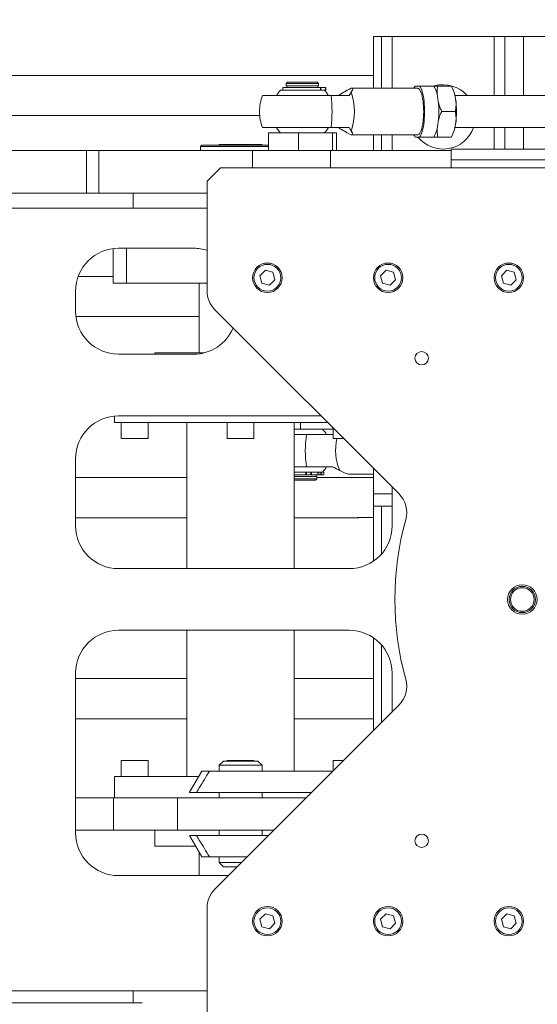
# Model space of a CAD drawing. Header units: millimetres. Extents: x 50 to 2915, y 50 to 2050.
# Tile 12 of 48: x 536 to 729, y 1425 to 1792. Entities that reach past the tile are written whole.
import ezdxf

# ---------------------------------------------------------------- set-up
doc = ezdxf.new("R2010")
doc.units = ezdxf.units.MM
doc.header["$LTSCALE"] = 10
doc.layers.add('DIM', color=7, linetype='Continuous')
doc.styles.add('SLDTEXTSTYLE1', font='TXT', dxfattribs={"width": 0.605})
doc.dimstyles.new('SLDDIMSTYLE0', dxfattribs={"dimtxt": 25, "dimasz": 25, "dimexe": 0, "dimexo": 0.0625, "dimgap": 6.25, "dimtad": 1, "dimrnd": 1e-09, "dimzin": 12, "dimdsep": 46, "dimtxsty": 'SLDTEXTSTYLE1', "dimsah": 1, "dimcen": 0.09, "dimadec": 0, "dimazin": 3, "dimtfac": 1, "dimtofl": 0, "dimtmove": 0, "dimatfit": 3, "dimfxl": 1, "dimfrac": 2, "dimtolj": 1, "dimtzin": 12, "dimarcsym": 0})

# ---------------------------------------------------------------- blocks, each defined once
blk = doc.blocks.new('_D_1')
at = {"layer": 'DIM'}
for p, q in [((349.69, 1658.92), (349.69, 1977.23)), ((1221.69, 1657.42), (1221.69, 1977.23)), ((1221.69, 1967.23), (349.69, 1967.23))]:
    blk.add_line(p, q, dxfattribs=at)
for points in [[(349.69, 1967.23), (374.69, 1963.38), (374.69, 1971.07)], [(1221.69, 1967.23), (1196.69, 1971.07), (1196.69, 1963.38)]]:
    blk.add_solid(points, dxfattribs=at)
at = {"layer": 'DIM', "insert": (761.3, 1999.45), "char_height": 25, "attachment_point": 1, "style": 'SLDTEXTSTYLE1'}
blk.add_mtext('872', dxfattribs=at)

msp = doc.modelspace()

# ---------------------------------------------------------------- linework, layer by layer
at = {"color": 7, "linetype": 'Continuous', "lineweight": 15}
for p, q in [((667.695, 1766.671), (667.695, 1785.921)), ((670.695, 1785.921), (667.695, 1785.921)), ((670.695, 1785.921), (670.695, 1766.671)), ((670.695, 1785.921), (674.695, 1785.921)), ((712.695, 1785.921), (674.695, 1785.921)), ((712.695, 1785.921), (716.695, 1785.921)), ((716.695, 1785.921), (716.695, 1763.921)), ((723.695, 1785.921), (716.695, 1785.921)), ((723.695, 1785.921), (847.695, 1785.921)), ((652.752, 1771.421), (525.195, 1771.421)), ((667.695, 1771.386), (661.721, 1771.399)), ((633.972, 1766.921), (633.972, 1765.921)), ((647.976, 1766.921), (633.972, 1766.921)), ((635.739, 1768.921), (635.239, 1768.421)), ((635.239, 1768.421), (635.239, 1767.521)), ((647.239, 1768.421), (635.239, 1768.421)), ((635.239, 1767.521), (647.239, 1767.521)), ((635.489, 1767.521), (635.489, 1766.921)), ((637.946, 1768.921), (635.739, 1768.921)), ((646.739, 1768.921), (637.946, 1768.921)), ((647.239, 1768.421), (646.739, 1768.921)), ((646.989, 1766.921), (646.989, 1767.521)), ((647.239, 1767.521), (647.239, 1768.421)), ((647.976, 1765.921), (647.976, 1766.921)), ((648.142, 1766.921), (647.976, 1766.921)), ((648.142, 1765.921), (648.142, 1766.921)), ((649.839, 1766.921), (648.142, 1766.921)), ((649.839, 1766.921), (649.839, 1765.921)), ((650.008, 1766.921), (649.839, 1766.921)), ((650.008, 1765.921), (650.008, 1766.921)), ((684.107, 1766.671), (659.809, 1766.671)), ((684.945, 1767.421), (683.269, 1767.421)), ((690.243, 1767.421), (684.945, 1767.421)), ((688.752, 1767.426), (688.75, 1767.421)), ((696.803, 1767.421), (691.694, 1767.421)), ((696.791, 1767.421), (696.803, 1767.421)), ((697.378, 1766.242), (696.801, 1767.426)), ((651.918, 1763.921), (626.407, 1763.921)), ((633.415, 1765.921), (633.117, 1765.921)), ((649.358, 1765.921), (633.415, 1765.921)), ((649.839, 1765.921), (649.358, 1765.921)), ((649.839, 1765.921), (650.008, 1765.921)), ((749.245, 1763.921), (698.125, 1763.921)), ((525.195, 1756.421), (625.309, 1756.421)), ((693.166, 1757.921), (698.275, 1757.921)), ((626.407, 1751.921), (651.918, 1751.921)), ((698.125, 1751.921), (757.595, 1751.921)), ((716.695, 1751.921), (716.695, 1743.921)), ((628.587, 1743.421), (628.587, 1749.921)), ((628.587, 1749.921), (639.805, 1749.921)), ((639.805, 1749.921), (639.805, 1743.421)), ((639.805, 1749.921), (652.458, 1749.921)), ((652.458, 1743.421), (652.458, 1749.921)), ((652.458, 1749.921), (653.891, 1749.921)), ((653.891, 1743.421), (653.891, 1749.921)), ((659.809, 1749.171), (684.107, 1749.171)), ((667.695, 1743.421), (667.695, 1749.171)), ((670.695, 1749.171), (670.695, 1743.421)), ((683.269, 1748.421), (684.945, 1748.421)), ((684.945, 1748.421), (690.243, 1748.421)), ((688.75, 1748.421), (688.752, 1748.415)), ((691.694, 1748.421), (696.803, 1748.421)), ((696.803, 1748.421), (696.791, 1748.421)), ((696.801, 1748.415), (697.378, 1749.599)), ((603.695, 1745.421), (603.195, 1744.921)), ((603.195, 1744.921), (603.195, 1743.421)), ((628.587, 1744.921), (603.195, 1744.921)), ((603.695, 1745.421), (628.587, 1745.421)), ((610.195, 1745.581), (610.195, 1745.421)), ((610.195, 1745.581), (626.195, 1745.581)), ((626.195, 1745.421), (626.195, 1745.581)), ((416.022, 1743.421), (560.72, 1743.421)), ((560.72, 1743.421), (560.72, 1727.421)), ((560.72, 1743.421), (565.372, 1743.421)), ((565.372, 1743.421), (565.372, 1727.421)), ((565.372, 1743.421), (622.601, 1743.421)), ((651.714, 1743.421), (622.601, 1743.421)), ((696.695, 1743.421), (651.714, 1743.421)), ((743.195, 1743.921), (696.695, 1743.921)), ((696.695, 1743.921), (696.695, 1739.921)), ((874.695, 1739.921), (696.695, 1739.921)), ((696.695, 1739.921), (696.695, 1736.921)), ((610.695, 1736.921), (605.695, 1731.921)), ((960.695, 1736.921), (610.695, 1736.921)), ((605.695, 1731.921), (605.695, 1691.063)), ((560.72, 1727.421), (416.022, 1727.421)), ((565.372, 1727.421), (560.72, 1727.421)), ((605.695, 1727.421), (565.372, 1727.421)), ((578.195, 1727.421), (578.195, 1721.921)), ((531.695, 1721.921), (605.695, 1721.921)), ((570.695, 1693.921), (570.695, 1706.795)), ((600.695, 1706.921), (572.695, 1706.921)), ((575.695, 1693.921), (575.695, 1706.921)), ((625.406, 1696.668), (627.448, 1698.709)), ((627.448, 1698.709), (630.236, 1697.962)), ((630.236, 1697.962), (630.983, 1695.173)), ((670.406, 1696.668), (672.448, 1698.709)), ((672.448, 1698.709), (675.236, 1697.962)), ((675.236, 1697.962), (675.983, 1695.173)), ((715.406, 1696.668), (717.448, 1698.709)), ((717.448, 1698.709), (720.236, 1697.962)), ((720.236, 1697.962), (720.983, 1695.173)), ((570.695, 1696.421), (557.67, 1696.421)), ((570.695, 1693.921), (575.695, 1693.921)), ((575.695, 1693.921), (605.695, 1693.921)), ((602.695, 1693.921), (602.695, 1667.921)), ((626.154, 1693.879), (625.406, 1696.668)), ((628.942, 1693.132), (626.154, 1693.879)), ((630.983, 1695.173), (628.942, 1693.132)), ((671.154, 1693.879), (670.406, 1696.668)), ((673.942, 1693.132), (671.154, 1693.879)), ((675.983, 1695.173), (673.942, 1693.132)), ((716.154, 1693.879), (715.406, 1696.668)), ((718.942, 1693.132), (716.154, 1693.879)), ((720.983, 1695.173), (718.942, 1693.132)), ((556.695, 1690.921), (556.695, 1683.421)), ((608.624, 1683.992), (677.223, 1615.392)), ((556.82, 1681.421), (602.695, 1681.421)), ((572.695, 1667.421), (600.695, 1667.421)), ((586.195, 1667.921), (586.195, 1667.421)), ((604.663, 1667.921), (586.195, 1667.921)), ((571.195, 1644.35), (571.195, 1641.921)), ((650.695, 1641.921), (571.195, 1641.921)), ((648.195, 1644.421), (572.695, 1644.421)), ((573.695, 1641.921), (573.695, 1635.921)), ((583.695, 1635.921), (583.695, 1641.921)), ((598.195, 1641.921), (598.195, 1587.421)), ((613.195, 1641.921), (613.195, 1635.921)), ((623.195, 1635.921), (623.195, 1641.921)), ((638.195, 1587.421), (638.195, 1641.921)), ((640.496, 1641.921), (640.496, 1639.421)), ((640.496, 1639.421), (638.195, 1639.421)), ((652.544, 1639.421), (640.496, 1639.421)), ((652.544, 1640.071), (652.544, 1639.421)), ((652.641, 1639.421), (652.544, 1639.421)), ((652.641, 1639.974), (652.641, 1639.421)), ((652.695, 1639.921), (652.695, 1635.921)), ((573.695, 1635.921), (583.438, 1635.921)), ((583.438, 1635.921), (583.695, 1635.921)), ((613.195, 1635.921), (622.938, 1635.921)), ((622.938, 1635.921), (623.195, 1635.921)), ((642.807, 1637.421), (638.195, 1637.421)), ((652.695, 1635.921), (656.695, 1635.921)), ((556.695, 1628.421), (556.695, 1603.421)), ((638.195, 1625.421), (642.807, 1625.421)), ((638.195, 1623.421), (643.894, 1623.421)), ((642.471, 1622.421), (642.471, 1623.421)), ((642.761, 1622.421), (642.761, 1623.421)), ((643.894, 1623.421), (644.342, 1623.421)), ((644.342, 1623.421), (644.342, 1622.421)), ((644.688, 1623.421), (644.342, 1623.421)), ((644.688, 1623.421), (644.688, 1622.421)), ((646.975, 1623.421), (644.688, 1623.421)), ((646.975, 1623.421), (646.975, 1622.421)), ((647.065, 1623.421), (646.975, 1623.421)), ((647.065, 1622.421), (647.065, 1623.421)), ((647.065, 1623.421), (647.65, 1623.421)), ((647.65, 1623.421), (647.885, 1623.421)), ((647.885, 1623.421), (647.885, 1622.421)), ((648.369, 1623.421), (647.885, 1623.421)), ((648.369, 1623.421), (648.369, 1622.421)), ((649.266, 1623.421), (648.369, 1623.421)), ((649.266, 1623.421), (649.266, 1622.421)), ((649.27, 1623.421), (649.266, 1623.421)), ((649.27, 1622.421), (649.27, 1623.421)), ((667.795, 1624.539), (667.795, 1624.821)), ((667.795, 1624.539), (668.076, 1624.539)), ((667.795, 1615.302), (667.795, 1624.539)), ((598.195, 1621.421), (556.695, 1621.421)), ((638.195, 1622.421), (642.471, 1622.421)), ((646.593, 1621.821), (638.195, 1621.821)), ((638.195, 1620.921), (646.593, 1620.921)), ((638.195, 1620.421), (646.093, 1620.421)), ((642.471, 1622.421), (642.761, 1622.421)), ((642.761, 1622.421), (644.342, 1622.421)), ((644.342, 1622.421), (644.688, 1622.421)), ((644.688, 1622.421), (646.975, 1622.421)), ((646.093, 1620.421), (646.593, 1620.921)), ((646.343, 1621.821), (646.343, 1622.421)), ((646.593, 1620.921), (646.593, 1621.821)), ((652.752, 1621.421), (646.593, 1621.421)), ((646.975, 1622.421), (647.065, 1622.421)), ((647.065, 1622.421), (647.885, 1622.421)), ((647.885, 1622.421), (648.369, 1622.421)), ((648.369, 1622.421), (649.266, 1622.421)), ((649.266, 1622.421), (649.27, 1622.421)), ((658.478, 1622.671), (667.795, 1622.671)), ((667.695, 1621.386), (661.721, 1621.399)), ((667.695, 1590.192), (667.695, 1622.671)), ((674.695, 1603.421), (674.695, 1617.921)), ((674.695, 1615.302), (667.795, 1615.302)), ((667.795, 1610.683), (667.795, 1615.302)), ((667.795, 1610.683), (674.695, 1610.683)), ((670.695, 1610.683), (670.695, 1592.838)), ((556.695, 1606.421), (598.195, 1606.421)), ((638.195, 1606.421), (652.752, 1606.421)), ((661.724, 1606.442), (667.695, 1606.452)), ((572.695, 1587.421), (658.695, 1587.421)), ((658.695, 1564.421), (572.695, 1564.421)), ((598.195, 1564.421), (598.195, 1509.921)), ((638.195, 1511.921), (638.195, 1564.421)), ((667.695, 1526.921), (667.695, 1561.649)), ((670.695, 1559.004), (670.695, 1529.921)), ((556.695, 1548.421), (556.695, 1488.921)), ((598.195, 1546.421), (556.695, 1546.421)), ((652.752, 1546.421), (638.195, 1546.421)), ((667.695, 1546.386), (661.721, 1546.399)), ((674.695, 1533.921), (674.695, 1548.421)), ((677.223, 1536.449), (608.624, 1467.849)), ((556.695, 1531.421), (598.195, 1531.421)), ((638.195, 1531.421), (652.752, 1531.421)), ((661.724, 1531.442), (667.695, 1531.452)), ((573.695, 1515.921), (573.695, 1509.921)), ((583.695, 1515.921), (573.695, 1515.921)), ((583.695, 1509.921), (583.695, 1515.921)), ((611.795, 1515.671), (610.195, 1514.071)), ((610.195, 1514.071), (610.195, 1511.921)), ((610.195, 1514.071), (626.195, 1514.071)), ((611.795, 1515.671), (624.595, 1515.671)), ((613.195, 1515.921), (613.195, 1515.671)), ((623.195, 1515.921), (613.195, 1515.921)), ((623.195, 1515.671), (623.195, 1515.921)), ((626.195, 1514.071), (624.595, 1515.671)), ((626.195, 1511.921), (626.195, 1514.071)), ((652.695, 1515.921), (652.695, 1511.921)), ((656.695, 1515.921), (652.695, 1515.921)), ((571.195, 1509.921), (571.195, 1501.921)), ((571.195, 1509.921), (602.617, 1509.921)), ((603.771, 1511.921), (599.195, 1503.994)), ((606.616, 1511.921), (603.771, 1511.921)), ((652.695, 1511.921), (606.616, 1511.921)), ((599.195, 1503.994), (599.195, 1503.921)), ((599.195, 1503.921), (601.725, 1503.921)), ((644.695, 1503.921), (601.725, 1503.921)), ((610.195, 1503.921), (610.195, 1501.921)), ((626.195, 1501.921), (626.195, 1503.921)), ((556.695, 1501.921), (570.841, 1501.921)), ((570.841, 1501.921), (570.841, 1489.921)), ((570.841, 1501.921), (594.713, 1501.921)), ((594.713, 1501.921), (594.713, 1489.921)), ((642.695, 1501.921), (594.713, 1501.921)), ((570.841, 1489.921), (556.695, 1489.921)), ((594.713, 1489.921), (570.841, 1489.921)), ((586.195, 1489.921), (586.195, 1483.921)), ((630.695, 1489.921), (594.713, 1489.921)), ((601.725, 1487.921), (599.195, 1487.921)), ((599.195, 1487.847), (603.771, 1479.921)), ((601.725, 1487.921), (628.695, 1487.921)), ((610.195, 1489.921), (610.195, 1487.921)), ((626.195, 1487.921), (626.195, 1489.921)), ((586.195, 1483.921), (601.462, 1483.921)), ((602.695, 1481.785), (602.695, 1472.921)), ((603.771, 1479.921), (606.616, 1479.921)), ((606.616, 1479.921), (620.695, 1479.921)), ((610.195, 1479.921), (610.195, 1477.771)), ((610.195, 1477.771), (611.795, 1476.171)), ((610.195, 1477.771), (618.545, 1477.771)), ((572.695, 1472.921), (613.695, 1472.921)), ((611.795, 1476.171), (616.945, 1476.171)), ((605.695, 1460.778), (605.695, 1419.921)), ((625.406, 1456.668), (627.448, 1458.709)), ((627.448, 1458.709), (630.236, 1457.962)), ((670.406, 1456.668), (672.448, 1458.709)), ((672.448, 1458.709), (675.236, 1457.962)), ((715.406, 1456.668), (717.448, 1458.709)), ((717.448, 1458.709), (720.236, 1457.962)), ((626.154, 1453.879), (625.406, 1456.668)), ((630.983, 1455.173), (628.942, 1453.132)), ((630.236, 1457.962), (630.983, 1455.173)), ((671.154, 1453.879), (670.406, 1456.668)), ((675.983, 1455.173), (673.942, 1453.132)), ((675.236, 1457.962), (675.983, 1455.173)), ((716.154, 1453.879), (715.406, 1456.668)), ((720.983, 1455.173), (718.942, 1453.132)), ((720.236, 1457.962), (720.983, 1455.173)), ((628.942, 1453.132), (626.154, 1453.879)), ((673.942, 1453.132), (671.154, 1453.879)), ((718.942, 1453.132), (716.154, 1453.879)), ((605.695, 1429.921), (531.695, 1429.921)), ((578.195, 1429.921), (578.195, 1425.421)), ((581.493, 1425.421), (416.022, 1425.421))]:
    msp.add_line(p, q, dxfattribs=at)
at = {"color": 8, "linetype": 'Continuous', "lineweight": 15}
for p, q in [((674.695, 1785.921), (674.695, 1766.671)), ((712.695, 1763.921), (712.695, 1785.921)), ((723.695, 1763.921), (723.695, 1785.921)), ((712.695, 1743.921), (712.695, 1751.921)), ((723.695, 1743.921), (723.695, 1751.921)), ((674.695, 1749.171), (674.695, 1743.421)), ((622.601, 1743.421), (622.601, 1736.921)), ((651.714, 1736.921), (651.714, 1743.421))]:
    msp.add_line(p, q, dxfattribs=at)
at = {"color": 7, "linetype": 'Continuous', "lineweight": 15, "flags": 128}
for points in [[(683.269, 1767.421), (682.997, 1767.025), (682.808, 1766.671)], [(686.455, 1757.921), (686.439, 1758.936), (686.392, 1759.938), (686.313, 1760.913), (686.205, 1761.848), (686.069, 1762.729), (685.906, 1763.545), (685.718, 1764.285), (685.509, 1764.939), (685.281, 1765.498), (685.037, 1765.955), (684.78, 1766.303), (684.515, 1766.538), (684.244, 1766.656), (684.107, 1766.671)], [(684.945, 1748.421), (685.217, 1748.816), (685.476, 1749.32), (685.719, 1749.926), (685.943, 1750.627), (686.145, 1751.415), (686.323, 1752.279), (686.474, 1753.211), (686.597, 1754.198), (686.691, 1755.23), (686.755, 1756.293), (686.786, 1757.376), (686.786, 1758.465), (686.755, 1759.548), (686.691, 1760.611), (686.597, 1761.643), (686.474, 1762.63), (686.323, 1763.562), (686.145, 1764.426), (685.943, 1765.214), (685.719, 1765.915), (685.476, 1766.521), (685.217, 1767.025), (684.945, 1767.421)], [(690.243, 1748.421), (690.515, 1748.816), (690.775, 1749.32), (691.017, 1749.926), (691.241, 1750.627), (691.443, 1751.415), (691.621, 1752.279), (691.772, 1753.211), (691.896, 1754.198), (691.99, 1755.23), (692.053, 1756.293), (692.085, 1757.376), (692.085, 1758.465), (692.053, 1759.548), (691.99, 1760.611), (691.896, 1761.643), (691.772, 1762.63), (691.621, 1763.562), (691.443, 1764.426), (691.241, 1765.214), (691.017, 1765.915), (690.775, 1766.521), (690.515, 1767.025), (690.243, 1767.421)], [(684.107, 1749.171), (684.244, 1749.185), (684.515, 1749.303), (684.78, 1749.538), (685.037, 1749.886), (685.281, 1750.343), (685.509, 1750.902), (685.718, 1751.556), (685.906, 1752.296), (686.069, 1753.112), (686.205, 1753.994), (686.313, 1754.928), (686.392, 1755.903), (686.439, 1756.905), (686.455, 1757.921)], [(682.808, 1749.171), (682.997, 1748.816), (683.269, 1748.421)]]:
    msp.add_lwpolyline(points, dxfattribs=at)
at = {"color": 7, "linetype": 'Continuous', "lineweight": 15}
for centre, radius in [((628.195, 1695.921), 5.5), ((628.195, 1695.921), 5), ((673.195, 1695.921), 5.5), ((673.195, 1695.921), 5), ((718.195, 1695.921), 5.5), ((718.195, 1695.921), 5), ((685.695, 1665.921), 2.5), ((723.195, 1575.921), 5.5), ((723.195, 1575.921), 4.9), ((723.195, 1575.921), 4.4), ((685.695, 1485.921), 2.5), ((628.195, 1455.921), 5.5), ((628.195, 1455.921), 5), ((673.195, 1455.921), 5.5), ((673.195, 1455.921), 5), ((718.195, 1455.921), 5.5), ((718.195, 1455.921), 5)]:
    msp.add_circle(centre, radius, dxfattribs=at)
for centre, radius, start, end in [((693.695, 1755.921), 12, 41.81031, 105.66135), ((641.239, 1757.921), 16, 157.97569, 180), ((641.239, 1757.921), 11.4, 135.43207, 148.24314), ((641.239, 1757.921), 11.4, 31.75686, 44.56793), ((602.463, 1757.921), 49.818, 353.08263, 6.91737), ((636.211, 1757.921), 24.39, 342.47981, 17.52019), ((685.295, 1761.014), 13.166, 7.22819, 23.39549), ((665.964, 1757.921), 32.739, 351.6576, 8.3424), ((641.239, 1757.921), 16, 180, 202.02431), ((641.239, 1757.921), 11.4, 211.75686, 224.56793), ((641.239, 1757.921), 11.4, 315.43207, 328.24314), ((693.695, 1755.921), 12, 218.68219, 340.52878), ((685.741, 1754.705), 12.709, 336.31177, 353.06456), ((572.695, 1690.921), 16, 90, 180), ((600.695, 1690.921), 16, 71.79004, 90), ((615.695, 1691.063), 10, 180, 225), ((572.695, 1683.421), 16, 180, 270), ((600.695, 1683.421), 16, 270, 337.06452), ((572.695, 1628.421), 16, 90, 180), ((640.593, 1631.421), 11.4, 31.88229, 44.56793), ((678.281, 1631.421), 35.978, 170.40008, 189.59992), ((672.39, 1631.535), 18.786, 166.49933, 203.3859), ((640.593, 1631.421), 11.4, 315.43207, 328.07692), ((670.152, 1608.321), 10, 344.33531, 45), ((785.695, 1575.921), 110, 164.33531, 195.66469), ((572.695, 1603.421), 16, 180, 270), ((658.695, 1603.421), 16, 270, 0), ((572.695, 1548.421), 16, 90, 180), ((658.695, 1548.421), 16, 0, 90), ((670.152, 1543.52), 10, 315, 15.66469), ((572.695, 1488.921), 16, 180, 270), ((615.695, 1460.778), 10, 135, 180)]:
    msp.add_arc(centre, radius, start, end, dxfattribs=at)
for centre, major_axis, ratio, start_param, end_param in [((652.752, 1763.921), (154.863, 0), 0.0484298, 1.474157, 1.5707963), ((649.764, 1757.921), (10.269, 8.672), 0.1137239, 5.8419715, 6.9921284), ((633.365, 1743.636), (26.159, 22.368), 0.0884662, 0.3806606, 0.549458), ((633.365, 1743.636), (26.159, 22.368), 0.0884662, 5.9399142, 6.1087116), ((633.365, 1772.205), (26.159, -22.368), 0.0884662, 5.7337273, 5.9025247), ((633.365, 1772.205), (26.159, -22.368), 0.0884662, 0.1744737, 0.3432711), ((649.764, 1757.921), (10.269, -8.672), 0.1137239, 5.5742423, 6.7243991), ((633.009, 1617.136), (25.539, 22.252), 0.1269936, 0.5878012, 0.5910964), ((633.009, 1645.705), (25.539, -22.252), 0.1269936, 5.6920889, 5.8608863), ((648.803, 1631.421), (10.115, -8.595), 0.162121, 5.5195744, 6.0946529), ((652.752, 1613.921), (154.863, 0), 0.0484298, 1.474157, 1.5707963), ((652.752, 1613.921), (154.863, 0), 0.0484298, 4.712389, 4.8090283), ((652.752, 1538.921), (154.863, 0), 0.0484298, 1.474157, 1.5707963), ((652.752, 1538.921), (154.863, 0), 0.0484298, 4.712389, 4.8090283)]:
    msp.add_ellipse(centre, major_axis=major_axis, ratio=ratio, start_param=start_param, end_param=end_param, dxfattribs=at)
for points, knots in [([(691.694, 1767.421), (691.217, 1767.421), (690.705, 1767.421), (690.327, 1767.421), (690.301, 1767.421)], [0, 0, 0, 0, 0.9305983, 1, 1, 1, 1]), ([(691.476, 1764.277), (691.467, 1764.533), (691.432, 1765.598), (691.581, 1766.634), (691.694, 1767.421)], [0, 0, 0, 0, 0.2412745, 1, 1, 1, 1]), ([(696.803, 1767.421), (697.144, 1766.649), (697.66, 1765.486), (698.133, 1763.889), (698.282, 1763.077), (698.356, 1762.671)], [0, 0, 0, 0, 0.49525132, 0.7468182, 1, 1, 1, 1]), ([(658.664, 1763.921), (657.569, 1763.921), (655.379, 1763.921), (653.072, 1763.921), (651.918, 1763.921)], [0, 0, 0, 0, 0.499674, 1, 1, 1, 1]), ([(693.166, 1757.921), (692.818, 1758.691), (692.323, 1759.786), (692.012, 1760.911), (691.92, 1761.244)], [0, 0, 0, 0, 0.7038946, 1, 1, 1, 1]), ([(698.356, 1762.671), (698.407, 1762.274), (698.508, 1761.479), (698.534, 1759.881), (698.379, 1758.708), (698.275, 1757.921)], [0, 0, 0, 0, 0.2465493, 0.49471, 1, 1, 1, 1]), ([(691.925, 1754.611), (692.011, 1754.924), (692.318, 1756.044), (692.811, 1757.134), (693.166, 1757.921)], [0, 0, 0, 0, 0.27868579, 1, 1, 1, 1]), ([(698.275, 1757.921), (698.377, 1757.149), (698.532, 1755.986), (698.51, 1754.389), (698.408, 1753.577), (698.356, 1753.171)], [0, 0, 0, 0, 0.4952513, 0.7468182, 1, 1, 1, 1]), ([(651.918, 1751.921), (653.071, 1751.921), (655.378, 1751.921), (657.568, 1751.921), (658.664, 1751.921)], [0, 0, 0, 0, 0.4998006, 1, 1, 1, 1]), ([(698.356, 1753.171), (698.284, 1752.774), (698.138, 1751.979), (697.67, 1750.381), (697.151, 1749.208), (696.803, 1748.421)], [0, 0, 0, 0, 0.2465493, 0.49471, 1, 1, 1, 1]), ([(690.301, 1748.421), (690.32, 1748.421), (690.695, 1748.421), (691.207, 1748.421), (691.694, 1748.421)], [0, 0, 0, 0, 0.0492472, 1, 1, 1, 1]), ([(691.694, 1748.421), (691.584, 1749.191), (691.432, 1750.254), (691.467, 1751.347), (691.477, 1751.647)], [0, 0, 0, 0, 0.72478365, 1, 1, 1, 1]), ([(652.64, 1637.421), (651.009, 1637.421), (647.745, 1637.421), (644.454, 1637.421), (642.807, 1637.421)], [0, 0, 0, 0, 0.499674, 1, 1, 1, 1]), ([(642.807, 1625.421), (644.452, 1625.421), (647.743, 1625.421), (651.008, 1625.421), (652.64, 1625.421)], [0, 0, 0, 0, 0.4998006, 1, 1, 1, 1]), ([(601.725, 1503.921), (602.073, 1504.493), (603.698, 1507.163), (605.332, 1509.827), (606.616, 1511.921)], [0, 0, 0, 0, 0.2143722, 1, 1, 1, 1]), ([(599.195, 1487.921), (599.195, 1487.872), (599.195, 1487.823), (599.195, 1487.847), (599.195, 1487.847)], [0, 0, 0, 0, 0.9979417, 1, 1, 1, 1]), ([(606.616, 1479.921), (605.332, 1482.014), (603.698, 1484.678), (602.073, 1487.348), (601.725, 1487.921)], [0, 0, 0, 0, 0.7856278, 1, 1, 1, 1])]:
    msp.add_open_spline(points, degree=3, knots=knots, dxfattribs=at)

# ---------------------------------------------------------------- dimensions: what is measured, and where the dimension line sits
at = {"layer": 'DIM'}
dim = msp.add_linear_dim(base=(349.695, 1967.226), p1=(1221.695, 1647.421), p2=(349.695, 1648.921), dimstyle='SLDDIMSTYLE0', dxfattribs=at)
dim.commit()
dim.dimension.update_dxf_attribs({"geometry": '_D_1', "text_midpoint": (789.945, 1967.226), "dimtype": 160})

doc.saveas('drawing.dxf')
